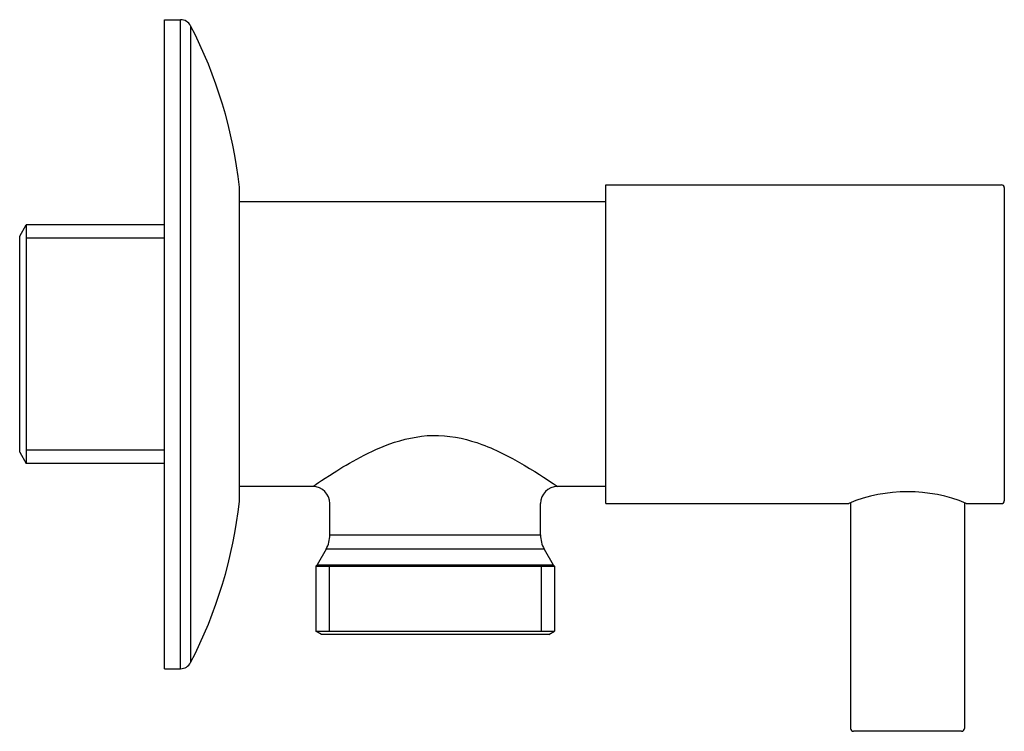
# Model space of a CAD drawing. Header units: millimetres. Extents: x -0.0127 to 0.0738, y -0.034 to 0.0285.
import ezdxf

# ---------------------------------------------------------------- set-up
doc = ezdxf.new("R2010")
doc.units = ezdxf.units.MM
doc.layers.add('BLOCKS', color=3, linetype='Continuous')

msp = doc.modelspace()

# ---------------------------------------------------------------- linework, layer by layer
at = {"layer": 'BLOCKS'}
for p, q in [((0, 0.02850000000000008), (0.00139823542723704, 0.02850000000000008)), ((0, -0.02850000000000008), (0, 0.02850000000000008)), ((0.00139823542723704, -0.02850000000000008), (0.00139823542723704, 0.02850000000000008)), ((0.00228536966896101, 0.02796151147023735), (0.00228536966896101, -0.0279615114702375)), ((0.03877190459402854, 0.01399999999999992), (0.07352190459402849, 0.01399999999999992)), ((0.03877190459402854, -0.01400000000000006), (0.03877190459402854, 0.01399999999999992)), ((0.006567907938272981, -0.01380378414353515), (0.006567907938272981, 0.01380378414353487)), ((0.006570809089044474, -0.01375), (0.006570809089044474, 0.01375)), ((0.07377190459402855, 0.01375), (0.07377190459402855, -0.01375)), ((0.03877190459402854, 0.0125), (0.006570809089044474, 0.0125)), ((-0.01272809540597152, 0.00947749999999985), (-0.01215074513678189, 0.01047749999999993)), ((0, 0.01047749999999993), (-0.01215074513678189, 0.01047749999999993)), ((-0.01215074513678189, 0.01047749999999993), (-0.01215074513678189, -0.01047750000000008)), ((-0.01272809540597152, -0.009477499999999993), (-0.01272809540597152, 0.00947749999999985)), ((0, 0.009314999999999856), (-0.01215074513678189, 0.009314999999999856)), ((-0.01272809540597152, -0.009477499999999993), (-0.01215074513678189, -0.01047750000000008)), ((0, -0.009315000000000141), (-0.01215074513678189, -0.009315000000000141)), ((0, -0.01047750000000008), (-0.01215074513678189, -0.01047750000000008)), ((0.01302190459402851, -0.0125), (0.006570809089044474, -0.0125)), ((0.03877190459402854, -0.0125), (0.03452190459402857, -0.0125)), ((0.01452190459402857, -0.01675166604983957), (0.01452190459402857, -0.01400000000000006)), ((0.03302190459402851, -0.01675166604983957), (0.03302190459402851, -0.01400000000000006)), ((0.03877190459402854, -0.01400000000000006), (0.06002190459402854, -0.01400000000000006)), ((0.06027190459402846, -0.01392296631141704), (0.06027190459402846, -0.03375)), ((0.07027190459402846, -0.01392296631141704), (0.07027190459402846, -0.03375)), ((0.07052190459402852, -0.01400000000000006), (0.07352190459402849, -0.01400000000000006)), ((0.01452190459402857, -0.01675166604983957), (0.03302190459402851, -0.01675166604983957)), ((0.01418696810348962, -0.01800166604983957), (0.01339126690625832, -0.01937986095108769)), ((0.03335684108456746, -0.01800166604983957), (0.01418696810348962, -0.01800166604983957)), ((0.03335684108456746, -0.01800166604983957), (0.0341525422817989, -0.01937986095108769)), ((0.01329440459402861, -0.01950000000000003), (0.01329440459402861, -0.02521132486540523)), ((0.01329440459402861, -0.01950000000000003), (0.02377190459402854, -0.01950000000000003)), ((0.01339126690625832, -0.01937986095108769), (0.02377190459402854, -0.01937986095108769)), ((0.01445640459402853, -0.01950000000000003), (0.01445640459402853, -0.02521132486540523)), ((0.02377190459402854, -0.01937986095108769), (0.0341525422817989, -0.01937986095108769)), ((0.02377190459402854, -0.01950000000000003), (0.03424940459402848, -0.01950000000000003)), ((0.03308740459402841, -0.01950000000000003), (0.03308740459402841, -0.02521132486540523)), ((0.03424940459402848, -0.01950000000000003), (0.03424940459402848, -0.02521132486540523)), ((0.01379440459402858, -0.02550000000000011), (0.01329440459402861, -0.02521132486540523)), ((0.01329440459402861, -0.02521132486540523), (0.03424940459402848, -0.02521132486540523)), ((0.0337494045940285, -0.02550000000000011), (0.01379440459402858, -0.02550000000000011)), ((0.0337494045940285, -0.02550000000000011), (0.03424940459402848, -0.02521132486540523)), ((0, -0.02850000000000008), (0.00139823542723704, -0.02850000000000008)), ((0.06527190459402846, -0.03400000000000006), (0.06052190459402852, -0.03400000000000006)), ((0.07002190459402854, -0.03400000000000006), (0.06527190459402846, -0.03400000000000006))]:
    msp.add_line(p, q, dxfattribs=at)
for centre, radius, start, end in [((0.00139823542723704, 0.02749999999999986), 0.001, 27.48468299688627, 90), ((-0.03320000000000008, 0.009501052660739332), 0.04, 6.175156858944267, 27.48468299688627), ((0.07352190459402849, 0.01375), 0.00025, 0, 90), ((0.006070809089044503, 0.01375), 0.0005, 0, 6.175156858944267), ((0.01302041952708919, -0.01400148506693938), 0.001501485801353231, 0.05666925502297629, 89.94333074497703), ((0.03452338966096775, -0.01400148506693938), 0.001501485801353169, 90.05666925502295, 179.943330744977), ((0.06527190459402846, -0.02646021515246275), 0.01350189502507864, 67.52813914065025, 112.4718608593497), ((-0.03320000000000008, -0.009501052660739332), 0.04, 332.5153170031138, 353.8248431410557), ((0.006070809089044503, -0.01375), 0.0005, 353.8248431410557, 0), ((0.07352190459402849, -0.01375), 0.00025, 270, 0), ((0.01202190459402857, -0.01675166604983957), 0.0025, 330.0000000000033, 0), ((0.03552190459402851, -0.01675166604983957), 0.0025, 180, 209.9999999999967), ((0.012958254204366, -0.01912986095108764), 0.0005, 312.2448893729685, 330.0000000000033), ((0.03458555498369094, -0.01912986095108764), 0.0005, 209.9999999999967, 227.7551106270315), ((0.00139823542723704, -0.0275), 0.001, 270, 332.5153170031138), ((0.06052190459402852, -0.03375), 0.00025, 180, 270), ((0.07002190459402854, -0.03375), 0.00025, 270, 0)]:
    msp.add_arc(centre, radius, start, end, dxfattribs=at)
for points, knots in [([(0.01302190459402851, -0.0125), (0.01304676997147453, -0.01247311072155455), (0.01373131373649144, -0.01199807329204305), (0.01618698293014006, -0.01045508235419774), (0.01800498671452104, -0.009343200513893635), (0.02140128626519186, -0.008223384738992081), (0.02274066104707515, -0.007971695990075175), (0.02541536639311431, -0.008053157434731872), (0.02671404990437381, -0.008375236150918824), (0.02929927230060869, -0.009334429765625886), (0.03054515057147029, -0.01001014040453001), (0.03291410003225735, -0.01139994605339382), (0.03390292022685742, -0.01207850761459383), (0.03445011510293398, -0.0124505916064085), (0.03451571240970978, -0.01249397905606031), (0.03452190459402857, -0.0125)], [14.71808468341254, 14.71808468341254, 14.71808468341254, 14.71808468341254, 20.19813547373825, 20.19813547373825, 26.35195150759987, 26.35195150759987, 29.68515706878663, 29.68515706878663, 33.01836262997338, 33.01836262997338, 37.14347470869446, 37.14347470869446, 42.37511235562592, 42.37511235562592, 44.14924775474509, 44.14924775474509, 44.14924775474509, 44.14924775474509]), ([(0.06002190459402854, -0.01400000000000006), (0.06005225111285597, -0.01400000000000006), (0.06008234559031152, -0.01399447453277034), (0.06011083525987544, -0.01398364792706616), (0.06011095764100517, -0.01398360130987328), (0.06011107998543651, -0.01398355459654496)], [0, 0, 0, 0, 0.09103955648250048, 0.09103955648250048, 0.09143243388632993, 0.09143243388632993, 0.09143243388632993, 0.09143243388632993]), ([(0.06011108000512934, -0.01398355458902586), (0.06011108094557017, -0.01398355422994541), (0.06011111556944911, -0.01398354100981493), (0.06011386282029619, -0.01398249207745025), (0.06016818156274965, -0.01396125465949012), (0.06027190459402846, -0.01392296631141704)], [-0.03278167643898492, -0.03278167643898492, -0.03278167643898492, -0.03278167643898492, 0, 0, 1.285677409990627, 1.285677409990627, 1.285677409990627, 1.285677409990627]), ([(0.07027190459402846, -0.01392296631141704), (0.0703756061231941, -0.01396120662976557), (0.07042994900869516, -0.01398249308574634), (0.07043269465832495, -0.01398354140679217), (0.07043272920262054, -0.01398355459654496), (0.07043272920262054, -0.01398355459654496)], [15.21463358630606, 15.21463358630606, 15.21463358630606, 15.21463358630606, 16.50013652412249, 16.50013652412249, 16.53331814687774, 16.53331814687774, 16.53331814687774, 16.53331814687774]), ([(0.07043272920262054, -0.01398355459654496), (0.07043285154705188, -0.01398360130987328), (0.07043297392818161, -0.01398364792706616), (0.07046146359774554, -0.01399447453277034), (0.07049155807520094, -0.01400000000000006), (0.07052190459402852, -0.01400000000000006)], [-0.0003928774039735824, -0.0003928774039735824, -0.0003928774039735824, -0.0003928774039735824, 0, 0, 0.09103955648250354, 0.09103955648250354, 0.09103955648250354, 0.09103955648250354])]:
    msp.add_open_spline(points, degree=3, knots=knots, dxfattribs=at)

doc.saveas('drawing.dxf')
